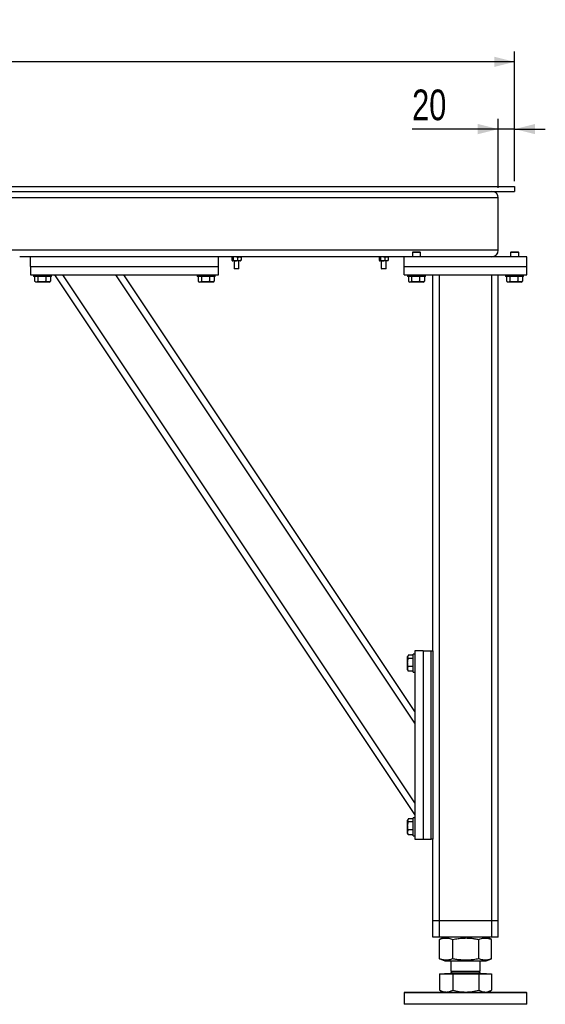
# Model space of a CAD drawing. Header units: millimetres. Extents: x 5 to 589, y 5 to 415.
# Tile 24 of 42: x 337 to 388, y 158 to 254. Entities that reach past the tile are written whole.
import ezdxf

# ---------------------------------------------------------------- set-up
doc = ezdxf.new("R2010")
doc.units = ezdxf.units.MM
doc.layers.add('COTES', color=1, linetype='Continuous')
doc.layers.add('TRAIT-FORT', color=4, linetype='Continuous', lineweight=25)
doc.styles.add('SLDTEXTSTYLE0', font='TXT', dxfattribs={"width": 0.75})
doc.dimstyles.new('SLDDIMSTYLE0', dxfattribs={"dimtxt": 3, "dimasz": 2, "dimexe": 0, "dimexo": 0.0625, "dimgap": 0.75, "dimtad": 1, "dimdec": 0, "dimlfac": 12.5, "dimrnd": 1e-09, "dimzin": 12, "dimdsep": 46, "dimtxsty": 'SLDTEXTSTYLE0', "dimsah": 1, "dimcen": 0.09, "dimadec": 0, "dimazin": 3, "dimtfac": 1, "dimtdec": 0, "dimtofl": 0, "dimtmove": 0, "dimatfit": 3, "dimfxl": 1, "dimfrac": 2, "dimtolj": 1, "dimtzin": 12, "dimarcsym": 0})
doc.dimstyles.new('SLDDIMSTYLE1', dxfattribs={"dimtxt": 3, "dimasz": 2, "dimexe": 0, "dimexo": 0.0625, "dimgap": 0.75, "dimtad": 1, "dimdec": 0, "dimlfac": 12.5, "dimrnd": 1e-09, "dimzin": 12, "dimdsep": 46, "dimtxsty": 'SLDTEXTSTYLE0', "dimsah": 1, "dimcen": 0.09, "dimadec": 0, "dimazin": 3, "dimtfac": 1, "dimtdec": 0, "dimtmove": 0, "dimatfit": 0, "dimfxl": 1, "dimfrac": 2, "dimtolj": 1, "dimtzin": 12, "dimarcsym": 0})

# ---------------------------------------------------------------- blocks, each defined once
blk = doc.blocks.new('_D_19')
at = {"layer": 'COTES', "color": 1, "transparency": 16777216}
for p, q in [((270.9, 238.575), (270.9, 250.762)), ((385.3, 238.575), (385.3, 250.762)), ((385.3, 249.762), (270.9, 249.762))]:
    blk.add_line(p, q, dxfattribs=at)
for points in [[(270.9, 249.762), (272.9, 249.262), (272.9, 250.262)], [(385.3, 249.762), (383.3, 250.262), (383.3, 249.262)]]:
    blk.add_solid(points, dxfattribs=at)
at = {"layer": 'COTES', "color": 1, "transparency": 16777216, "char_height": 3, "attachment_point": 1, "style": 'SLDTEXTSTYLE0'}
for s, insert in [('1430', (319.25, 253.629)), ('Tole', (329.241, 253.629))]:
    blk.add_mtext(s, dxfattribs=dict(at, insert=insert))
blk = doc.blocks.new('_D_21')
at = {"layer": 'COTES', "color": 1, "transparency": 16777216}
for p, q in [((383.7, 237.455), (383.7, 244.187)), ((385.3, 238.095), (385.3, 244.187)), ((383.7, 243.187), (375.275, 243.187)), ((385.3, 243.187), (383.7, 243.187)), ((385.3, 243.187), (388.3, 243.187))]:
    blk.add_line(p, q, dxfattribs=at)
for points in [[(383.7, 243.187), (381.7, 243.687), (381.7, 242.687)], [(385.3, 243.187), (387.3, 242.687), (387.3, 243.687)]]:
    blk.add_solid(points, dxfattribs=at)
at = {"layer": 'COTES', "color": 1, "transparency": 16777216, "insert": (375.275, 247.054), "char_height": 3, "attachment_point": 1, "style": 'SLDTEXTSTYLE0'}
blk.add_mtext('20', dxfattribs=at)

msp = doc.modelspace()

# ---------------------------------------------------------------- linework, layer by layer
at = {"layer": 'TRAIT-FORT', "color": 4, "linetype": 'Continuous', "lineweight": 25}
for p, q in [((334.9, 237.575), (385.3, 237.575)), ((334.9, 237.095), (385.3, 237.095)), ((385.3, 237.575), (385.3, 237.095)), ((383.7, 236.455), (334.34, 236.455)), ((383.7, 231.335), (383.7, 236.455)), ((383.7, 231.335), (334.34, 231.335)), ((375.356, 231.175), (375.3, 231.119)), ((375.356, 231.175), (376.044, 231.175)), ((376.1, 231.119), (376.044, 231.175)), ((384.956, 231.175), (384.9, 231.119)), ((384.956, 231.175), (385.644, 231.175)), ((385.7, 231.119), (385.644, 231.175)), ((337.94, 230.695), (336.9, 230.695)), ((356.34, 230.695), (337.94, 230.695)), ((337.94, 229.735), (337.94, 230.695)), ((374.5, 230.695), (356.34, 230.695)), ((356.34, 229.735), (356.34, 230.695)), ((357.655, 230.633), (357.655, 230.356)), ((357.7, 230.695), (357.687, 230.682)), ((357.687, 230.307), (357.7, 230.295)), ((357.712, 230.295), (357.7, 230.295)), ((357.991, 230.295), (357.712, 230.295)), ((357.769, 230.633), (357.769, 230.356)), ((357.86, 230.295), (357.86, 229.563)), ((358.379, 230.295), (357.991, 230.295)), ((358.213, 230.633), (358.213, 230.356)), ((358.34, 229.563), (358.34, 230.295)), ((358.5, 230.295), (358.379, 230.295)), ((358.512, 230.682), (358.5, 230.695)), ((358.5, 230.295), (358.512, 230.307)), ((358.544, 230.633), (358.544, 230.356)), ((372.055, 230.633), (372.055, 230.356)), ((372.1, 230.695), (372.087, 230.682)), ((372.087, 230.307), (372.1, 230.295)), ((372.112, 230.295), (372.1, 230.295)), ((372.391, 230.295), (372.112, 230.295)), ((372.169, 230.633), (372.169, 230.356)), ((372.26, 230.295), (372.26, 229.563)), ((372.779, 230.295), (372.391, 230.295)), ((372.613, 230.633), (372.613, 230.356)), ((372.74, 229.563), (372.74, 230.295)), ((372.9, 230.295), (372.779, 230.295)), ((372.912, 230.682), (372.9, 230.695)), ((372.9, 230.295), (372.912, 230.307)), ((372.944, 230.633), (372.944, 230.356)), ((386.5, 230.695), (374.5, 230.695)), ((374.5, 229.735), (374.5, 230.695)), ((375.3, 231.119), (375.3, 230.695)), ((376.1, 231.119), (375.3, 231.119)), ((376.1, 230.695), (376.1, 231.119)), ((383.14, 230.695), (383.14, 230.7)), ((384.9, 231.119), (384.9, 230.695)), ((385.7, 231.119), (384.9, 231.119)), ((385.7, 230.695), (385.7, 231.119)), ((386.5, 229.735), (386.5, 230.695)), ((337.94, 229.735), (337.94, 228.935)), ((337.94, 229.735), (356.34, 229.735)), ((356.34, 228.935), (356.34, 229.735)), ((357.86, 229.563), (357.9, 229.523)), ((357.86, 229.563), (358.34, 229.563)), ((358.3, 229.523), (357.9, 229.523)), ((358.3, 229.523), (358.34, 229.563)), ((372.26, 229.563), (372.3, 229.523)), ((372.26, 229.563), (372.74, 229.563)), ((372.7, 229.523), (372.3, 229.523)), ((372.7, 229.523), (372.74, 229.563)), ((374.5, 228.935), (374.5, 229.735)), ((374.5, 229.735), (386.5, 229.735)), ((386.5, 228.935), (386.5, 229.735)), ((337.94, 228.935), (356.34, 228.935)), ((338.26, 228.935), (338.26, 228.775)), ((340.02, 228.775), (338.26, 228.775)), ((338.361, 228.775), (338.361, 228.295)), ((338.4, 228.269), (338.494, 228.215)), ((338.666, 228.775), (338.666, 228.295)), ((339.445, 228.775), (339.445, 228.295)), ((339.786, 228.215), (339.88, 228.269)), ((339.919, 228.295), (339.878, 228.271)), ((339.919, 228.775), (339.919, 228.295)), ((340.02, 228.775), (340.02, 228.935)), ((375.54, 176.135), (340.34, 228.935)), ((375.54, 177.288), (341.109, 228.935)), ((375.54, 185.076), (346.301, 228.935)), ((375.54, 186.23), (347.07, 228.935)), ((354.26, 228.935), (354.26, 228.775)), ((356.02, 228.775), (354.26, 228.775)), ((354.361, 228.775), (354.361, 228.295)), ((354.4, 228.269), (354.494, 228.215)), ((354.666, 228.775), (354.666, 228.295)), ((355.445, 228.775), (355.445, 228.295)), ((355.786, 228.215), (355.88, 228.269)), ((355.919, 228.295), (355.878, 228.271)), ((355.919, 228.775), (355.919, 228.295)), ((356.02, 228.775), (356.02, 228.935)), ((374.5, 228.935), (386.5, 228.935)), ((374.82, 228.935), (374.82, 228.775)), ((376.58, 228.775), (374.82, 228.775)), ((374.92, 228.775), (374.92, 228.295)), ((374.959, 228.269), (375.054, 228.215)), ((375.227, 228.775), (375.227, 228.295)), ((376.007, 228.775), (376.007, 228.295)), ((376.346, 228.215), (376.44, 228.269)), ((376.479, 228.295), (376.439, 228.272)), ((376.479, 228.775), (376.479, 228.295)), ((376.58, 228.775), (376.58, 228.935)), ((377.3, 192.135), (377.3, 228.935)), ((377.94, 165.735), (377.94, 228.935)), ((383.06, 165.735), (383.06, 228.935)), ((383.7, 165.735), (383.7, 228.935)), ((384.42, 228.935), (384.42, 228.775)), ((386.18, 228.775), (384.42, 228.775)), ((384.52, 228.775), (384.52, 228.295)), ((384.559, 228.269), (384.654, 228.215)), ((384.827, 228.775), (384.827, 228.295)), ((385.607, 228.775), (385.607, 228.295)), ((385.946, 228.215), (386.04, 228.269)), ((386.079, 228.295), (386.039, 228.272)), ((386.079, 228.775), (386.079, 228.295)), ((386.18, 228.775), (386.18, 228.935)), ((339.786, 228.215), (338.494, 228.215)), ((355.786, 228.215), (354.494, 228.215)), ((376.346, 228.215), (375.054, 228.215)), ((385.946, 228.215), (384.654, 228.215)), ((374.874, 191.674), (374.82, 191.581)), ((375.38, 191.714), (374.9, 191.714)), ((375.54, 191.815), (375.38, 191.815)), ((375.38, 190.055), (375.38, 191.815)), ((375.54, 192.135), (375.54, 173.735)), ((376.34, 192.135), (375.54, 192.135)), ((376.34, 192.135), (376.34, 173.735)), ((376.34, 192.135), (377.14, 192.135)), ((377.14, 173.735), (377.14, 192.135)), ((377.14, 192.135), (377.3, 192.135)), ((377.3, 192.135), (377.3, 173.735)), ((374.82, 190.289), (374.82, 191.581)), ((375.38, 191.408), (374.9, 191.408)), ((374.82, 190.289), (374.874, 190.195)), ((374.9, 190.155), (374.877, 190.196)), ((375.38, 190.629), (374.9, 190.629)), ((375.38, 190.155), (374.9, 190.155)), ((375.38, 190.055), (375.54, 190.055)), ((374.874, 175.674), (374.82, 175.581)), ((374.82, 174.289), (374.82, 175.581)), ((375.38, 175.714), (374.9, 175.714)), ((375.38, 175.408), (374.9, 175.408)), ((375.54, 175.815), (375.38, 175.815)), ((375.38, 174.055), (375.38, 175.815)), ((375.38, 174.629), (374.9, 174.629)), ((374.82, 174.289), (374.874, 174.195)), ((374.9, 174.155), (374.877, 174.196)), ((375.38, 174.155), (374.9, 174.155)), ((375.38, 174.055), (375.54, 174.055)), ((375.54, 173.735), (376.34, 173.735)), ((376.34, 173.735), (377.14, 173.735)), ((377.3, 173.735), (377.14, 173.735)), ((377.3, 165.735), (377.3, 173.735)), ((377.94, 165.735), (377.3, 165.735)), ((377.3, 164.135), (377.3, 165.735)), ((383.06, 165.735), (377.94, 165.735)), ((377.94, 164.135), (377.94, 165.735)), ((383.7, 165.735), (383.06, 165.735)), ((383.06, 164.135), (383.06, 165.735)), ((383.7, 164.135), (383.7, 165.735)), ((377.94, 164.135), (377.3, 164.135)), ((383.06, 164.135), (377.94, 164.135)), ((377.979, 163.931), (377.96, 163.924)), ((377.96, 162.025), (377.96, 163.924)), ((378.481, 164.135), (377.977, 163.931)), ((379.256, 162.025), (379.256, 163.924)), ((381.796, 162.025), (381.796, 163.924)), ((383.023, 163.931), (382.518, 164.135)), ((383.04, 162.025), (383.04, 163.924)), ((383.7, 164.135), (383.06, 164.135)), ((377.96, 162.025), (377.979, 162.019)), ((377.977, 162.018), (378.481, 161.815)), ((378.481, 161.815), (382.518, 161.815)), ((379.06, 161.815), (379.06, 160.828)), ((381.94, 160.828), (381.94, 161.815)), ((382.518, 161.815), (383.023, 162.018)), ((377.96, 160.559), (377.96, 158.971)), ((377.96, 160.559), (379.256, 160.559)), ((378.455, 160.575), (378.455, 160.559)), ((378.455, 160.575), (378.742, 160.575)), ((378.742, 160.575), (382.544, 160.575)), ((379.233, 160.828), (379.06, 160.655)), ((379.06, 160.828), (379.262, 160.828)), ((379.06, 160.655), (381.235, 160.655)), ((379.256, 160.559), (379.256, 158.971)), ((379.256, 160.559), (381.796, 160.559)), ((379.262, 160.828), (381.94, 160.828)), ((381.235, 160.655), (381.94, 160.655)), ((381.94, 160.655), (381.767, 160.828)), ((381.796, 160.559), (381.796, 158.971)), ((381.796, 160.559), (383.04, 160.559)), ((382.544, 160.559), (382.544, 160.575)), ((383.04, 160.559), (383.04, 158.971)), ((377.977, 158.963), (377.96, 158.971)), ((377.976, 158.961), (378.3, 158.775)), ((382.7, 158.775), (383.024, 158.961)), ((374.58, 158.775), (374.5, 158.695)), ((374.5, 158.695), (374.5, 157.575)), ((385.952, 158.695), (374.5, 158.695)), ((374.58, 158.775), (385.879, 158.775)), ((385.879, 158.775), (386.42, 158.775)), ((386.5, 158.695), (385.952, 158.695)), ((386.5, 158.695), (386.42, 158.775)), ((386.5, 157.575), (386.5, 158.695)), ((386.5, 157.575), (374.5, 157.575))]:
    msp.add_line(p, q, dxfattribs=at)
for centre, radius, start, end in [((383.06, 236.455), 0.64, 0, 90), ((383.06, 231.335), 0.64, 270, 0), ((378.98, 160.655), 0.08, 270, 360), ((382.02, 160.655), 0.08, 180, 270)]:
    msp.add_arc(centre, radius, start, end, dxfattribs=at)
for points, knots in [([(357.712, 230.695), (357.7, 230.689), (357.68, 230.68), (357.662, 230.646), (357.655, 230.633)], [0, 0, 0, 0, 0.629007, 1, 1, 1, 1]), ([(357.655, 230.356), (357.662, 230.344), (357.68, 230.309), (357.7, 230.3), (357.712, 230.295)], [0, 0, 0, 0, 0.370993, 1, 1, 1, 1]), ([(357.769, 230.633), (357.765, 230.641), (357.748, 230.674), (357.728, 230.694), (357.713, 230.694), (357.712, 230.695)], [0, 0, 0, 0, 0.241768, 0.953284, 1, 1, 1, 1]), ([(357.712, 230.295), (357.713, 230.295), (357.728, 230.295), (357.748, 230.315), (357.765, 230.348), (357.769, 230.356)], [0, 0, 0, 0, 0.0467158, 0.7582321, 1, 1, 1, 1]), ([(357.991, 230.695), (357.952, 230.691), (357.874, 230.684), (357.804, 230.65), (357.769, 230.633)], [0, 0, 0, 0, 0.5039949, 1, 1, 1, 1]), ([(357.769, 230.356), (357.799, 230.342), (357.861, 230.313), (357.938, 230.296), (357.982, 230.295), (357.991, 230.295)], [0, 0, 0, 0, 0.432382, 0.879547, 1, 1, 1, 1]), ([(358.213, 230.633), (358.183, 230.647), (358.121, 230.676), (358.044, 230.693), (358, 230.694), (357.991, 230.695)], [0, 0, 0, 0, 0.432382, 0.879547, 1, 1, 1, 1]), ([(357.991, 230.295), (358.03, 230.298), (358.108, 230.305), (358.178, 230.339), (358.213, 230.356)], [0, 0, 0, 0, 0.503995, 1, 1, 1, 1]), ([(358.213, 230.633), (358.236, 230.647), (358.282, 230.676), (358.339, 230.693), (358.372, 230.694), (358.379, 230.695)], [0, 0, 0, 0, 0.432382, 0.8795474, 1, 1, 1, 1]), ([(358.379, 230.295), (358.35, 230.298), (358.292, 230.305), (358.239, 230.339), (358.213, 230.356)], [0, 0, 0, 0, 0.503995, 1, 1, 1, 1]), ([(358.379, 230.695), (358.408, 230.691), (358.466, 230.684), (358.518, 230.65), (358.544, 230.633)], [0, 0, 0, 0, 0.503995, 1, 1, 1, 1]), ([(358.544, 230.356), (358.522, 230.342), (358.476, 230.313), (358.418, 230.296), (358.386, 230.295), (358.379, 230.295)], [0, 0, 0, 0, 0.432382, 0.879547, 1, 1, 1, 1]), ([(358.544, 230.633), (358.54, 230.641), (358.53, 230.663), (358.518, 230.67), (358.512, 230.675)], [0, 0, 0, 0, 0.415999, 1, 1, 1, 1]), ([(358.512, 230.314), (358.518, 230.319), (358.53, 230.326), (358.54, 230.348), (358.544, 230.356)], [0, 0, 0, 0, 0.584001, 1, 1, 1, 1]), ([(372.112, 230.695), (372.1, 230.689), (372.08, 230.68), (372.062, 230.646), (372.055, 230.633)], [0, 0, 0, 0, 0.629007, 1, 1, 1, 1]), ([(372.055, 230.356), (372.062, 230.344), (372.08, 230.309), (372.1, 230.3), (372.112, 230.295)], [0, 0, 0, 0, 0.370993, 1, 1, 1, 1]), ([(372.169, 230.633), (372.165, 230.641), (372.148, 230.674), (372.128, 230.694), (372.113, 230.694), (372.112, 230.695)], [0, 0, 0, 0, 0.241768, 0.953284, 1, 1, 1, 1]), ([(372.112, 230.295), (372.113, 230.295), (372.128, 230.295), (372.148, 230.315), (372.165, 230.348), (372.169, 230.356)], [0, 0, 0, 0, 0.0467158, 0.7582321, 1, 1, 1, 1]), ([(372.391, 230.695), (372.352, 230.691), (372.274, 230.684), (372.204, 230.65), (372.169, 230.633)], [0, 0, 0, 0, 0.5039949, 1, 1, 1, 1]), ([(372.169, 230.356), (372.199, 230.342), (372.261, 230.313), (372.338, 230.296), (372.382, 230.295), (372.391, 230.295)], [0, 0, 0, 0, 0.432382, 0.879547, 1, 1, 1, 1]), ([(372.613, 230.633), (372.583, 230.647), (372.521, 230.676), (372.444, 230.693), (372.4, 230.694), (372.391, 230.695)], [0, 0, 0, 0, 0.432382, 0.879547, 1, 1, 1, 1]), ([(372.391, 230.295), (372.43, 230.298), (372.508, 230.305), (372.578, 230.339), (372.613, 230.356)], [0, 0, 0, 0, 0.503995, 1, 1, 1, 1]), ([(372.613, 230.633), (372.636, 230.647), (372.682, 230.676), (372.739, 230.693), (372.772, 230.694), (372.779, 230.695)], [0, 0, 0, 0, 0.432382, 0.8795474, 1, 1, 1, 1]), ([(372.779, 230.295), (372.75, 230.298), (372.692, 230.305), (372.639, 230.339), (372.613, 230.356)], [0, 0, 0, 0, 0.503995, 1, 1, 1, 1]), ([(372.779, 230.695), (372.808, 230.691), (372.866, 230.684), (372.918, 230.65), (372.944, 230.633)], [0, 0, 0, 0, 0.503995, 1, 1, 1, 1]), ([(372.944, 230.356), (372.922, 230.342), (372.876, 230.313), (372.818, 230.296), (372.786, 230.295), (372.779, 230.295)], [0, 0, 0, 0, 0.432382, 0.879547, 1, 1, 1, 1]), ([(372.944, 230.633), (372.94, 230.641), (372.93, 230.663), (372.918, 230.67), (372.912, 230.675)], [0, 0, 0, 0, 0.415999, 1, 1, 1, 1]), ([(372.912, 230.314), (372.918, 230.319), (372.93, 230.326), (372.94, 230.348), (372.944, 230.356)], [0, 0, 0, 0, 0.584001, 1, 1, 1, 1]), ([(338.361, 228.295), (338.387, 228.277), (338.441, 228.242), (338.52, 228.229), (338.596, 228.248), (338.643, 228.279), (338.666, 228.295)], [0, 0, 0, 0, 0.2646049, 0.5349477, 0.7653431, 1, 1, 1, 1]), ([(339.445, 228.295), (339.346, 228.271), (339.182, 228.23), (338.944, 228.234), (338.785, 228.262), (338.692, 228.288), (338.666, 228.295)], [0, 0, 0, 0, 0.385549, 0.637642, 0.896546, 1, 1, 1, 1]), ([(339.919, 228.295), (339.878, 228.277), (339.795, 228.242), (339.672, 228.229), (339.554, 228.248), (339.482, 228.279), (339.445, 228.295)], [0, 0, 0, 0, 0.2646049, 0.5349477, 0.7653431, 1, 1, 1, 1]), ([(354.361, 228.295), (354.387, 228.277), (354.441, 228.242), (354.52, 228.229), (354.596, 228.248), (354.643, 228.279), (354.666, 228.295)], [0, 0, 0, 0, 0.2646049, 0.5349477, 0.7653431, 1, 1, 1, 1]), ([(355.445, 228.295), (355.346, 228.271), (355.182, 228.23), (354.944, 228.234), (354.785, 228.262), (354.692, 228.288), (354.666, 228.295)], [0, 0, 0, 0, 0.385549, 0.637642, 0.896546, 1, 1, 1, 1]), ([(355.919, 228.295), (355.878, 228.277), (355.795, 228.242), (355.672, 228.229), (355.554, 228.248), (355.482, 228.279), (355.445, 228.295)], [0, 0, 0, 0, 0.2646049, 0.5349477, 0.7653431, 1, 1, 1, 1]), ([(374.92, 228.295), (374.947, 228.277), (375.001, 228.242), (375.081, 228.229), (375.157, 228.248), (375.204, 228.279), (375.227, 228.295)], [0, 0, 0, 0, 0.2646049, 0.5349477, 0.7653431, 1, 1, 1, 1]), ([(376.007, 228.295), (375.908, 228.271), (375.744, 228.23), (375.506, 228.234), (375.346, 228.262), (375.254, 228.288), (375.227, 228.295)], [0, 0, 0, 0, 0.385549, 0.637642, 0.896546, 1, 1, 1, 1]), ([(376.479, 228.295), (376.438, 228.277), (376.355, 228.242), (376.232, 228.229), (376.115, 228.248), (376.043, 228.279), (376.007, 228.295)], [0, 0, 0, 0, 0.264605, 0.534948, 0.765343, 1, 1, 1, 1]), ([(384.52, 228.295), (384.547, 228.277), (384.601, 228.242), (384.681, 228.229), (384.757, 228.248), (384.804, 228.279), (384.827, 228.295)], [0, 0, 0, 0, 0.2646049, 0.5349477, 0.7653431, 1, 1, 1, 1]), ([(385.607, 228.295), (385.508, 228.271), (385.344, 228.23), (385.106, 228.234), (384.946, 228.262), (384.854, 228.288), (384.827, 228.295)], [0, 0, 0, 0, 0.385549, 0.637642, 0.896546, 1, 1, 1, 1]), ([(386.079, 228.295), (386.038, 228.277), (385.955, 228.242), (385.832, 228.229), (385.715, 228.248), (385.643, 228.279), (385.607, 228.295)], [0, 0, 0, 0, 0.264605, 0.534948, 0.765343, 1, 1, 1, 1]), ([(374.9, 191.714), (374.883, 191.687), (374.847, 191.634), (374.834, 191.554), (374.853, 191.478), (374.884, 191.432), (374.9, 191.408)], [0, 0, 0, 0, 0.264605, 0.534948, 0.765343, 1, 1, 1, 1]), ([(374.9, 190.629), (374.876, 190.728), (374.836, 190.892), (374.839, 191.13), (374.867, 191.29), (374.893, 191.382), (374.9, 191.408)], [0, 0, 0, 0, 0.385549, 0.637642, 0.896546, 1, 1, 1, 1]), ([(374.9, 190.155), (374.883, 190.196), (374.847, 190.28), (374.834, 190.403), (374.853, 190.52), (374.884, 190.592), (374.9, 190.629)], [0, 0, 0, 0, 0.264605, 0.534948, 0.765343, 1, 1, 1, 1]), ([(374.9, 174.629), (374.876, 174.728), (374.836, 174.892), (374.839, 175.13), (374.867, 175.29), (374.893, 175.382), (374.9, 175.408)], [0, 0, 0, 0, 0.385549, 0.637642, 0.896546, 1, 1, 1, 1]), ([(374.9, 175.714), (374.883, 175.687), (374.847, 175.634), (374.834, 175.554), (374.853, 175.478), (374.884, 175.432), (374.9, 175.408)], [0, 0, 0, 0, 0.264605, 0.534948, 0.765343, 1, 1, 1, 1]), ([(374.9, 174.155), (374.883, 174.196), (374.847, 174.28), (374.834, 174.403), (374.853, 174.52), (374.884, 174.592), (374.9, 174.629)], [0, 0, 0, 0, 0.264605, 0.534948, 0.765343, 1, 1, 1, 1]), ([(377.96, 163.924), (378.046, 163.955), (378.21, 164.014), (378.451, 164.058), (378.665, 164.065), (378.864, 164.042), (379.056, 163.997), (379.187, 163.949), (379.256, 163.924)], [0, 0, 0, 0, 0.202068, 0.3827, 0.555315, 0.692992, 0.838894, 1, 1, 1, 1]), ([(379.256, 163.924), (379.426, 163.955), (379.747, 164.014), (380.219, 164.058), (380.638, 164.065), (381.027, 164.042), (381.404, 163.997), (381.661, 163.949), (381.796, 163.924)], [0, 0, 0, 0, 0.202068, 0.3827, 0.555315, 0.692992, 0.838894, 1, 1, 1, 1]), ([(381.796, 163.924), (381.879, 163.955), (382.037, 164.014), (382.268, 164.058), (382.473, 164.065), (382.663, 164.042), (382.841, 163.999), (382.961, 163.953), (383.021, 163.931)], [0, 0, 0, 0, 0.205279, 0.388781, 0.564138, 0.704003, 0.852224, 1, 1, 1, 1]), ([(379.256, 162.025), (379.17, 161.994), (379.006, 161.935), (378.765, 161.891), (378.551, 161.884), (378.352, 161.907), (378.16, 161.952), (378.029, 162), (377.96, 162.025)], [0, 0, 0, 0, 0.202068, 0.3827, 0.555315, 0.692992, 0.838894, 1, 1, 1, 1]), ([(381.796, 162.025), (381.627, 161.994), (381.306, 161.935), (380.834, 161.891), (380.414, 161.884), (380.026, 161.907), (379.649, 161.952), (379.391, 162), (379.256, 162.025)], [0, 0, 0, 0, 0.202068, 0.3827, 0.555315, 0.692992, 0.838894, 1, 1, 1, 1]), ([(383.021, 162.019), (382.944, 161.99), (382.793, 161.933), (382.569, 161.891), (382.363, 161.884), (382.173, 161.907), (381.989, 161.952), (381.863, 162), (381.796, 162.025)], [0, 0, 0, 0, 0.189409, 0.372906, 0.54826, 0.688121, 0.836338, 1, 1, 1, 1]), ([(377.96, 158.971), (378.065, 158.918), (378.224, 158.837), (378.442, 158.783), (378.552, 158.777), (378.608, 158.775)], [0, 0, 0, 0, 0.495251, 0.746818, 1, 1, 1, 1]), ([(378.608, 158.775), (378.662, 158.777), (378.771, 158.782), (378.933, 158.823), (379.096, 158.885), (379.203, 158.942), (379.256, 158.971)], [0, 0, 0, 0, 0.246491, 0.494593, 0.746793, 1, 1, 1, 1]), ([(379.256, 158.971), (379.463, 158.918), (379.774, 158.837), (380.201, 158.783), (380.418, 158.777), (380.526, 158.775)], [0, 0, 0, 0, 0.495251, 0.746818, 1, 1, 1, 1]), ([(380.526, 158.775), (380.739, 158.784), (381.17, 158.804), (381.586, 158.915), (381.796, 158.971)], [0, 0, 0, 0, 0.494511, 1, 1, 1, 1]), ([(381.796, 158.971), (381.897, 158.918), (382.05, 158.837), (382.259, 158.783), (382.365, 158.777), (382.418, 158.775)], [0, 0, 0, 0, 0.495251, 0.746818, 1, 1, 1, 1]), ([(382.418, 158.775), (382.522, 158.784), (382.733, 158.804), (382.937, 158.915), (383.04, 158.971)], [0, 0, 0, 0, 0.494511, 1, 1, 1, 1])]:
    msp.add_open_spline(points, degree=3, knots=knots, dxfattribs=at)

# ---------------------------------------------------------------- dimensions: what is measured, and where the dimension line sits
at = {"layer": 'COTES', "color": 1}
dim = msp.add_linear_dim(base=(270.9, 249.762), p1=(385.3, 237.575), p2=(270.9, 237.575), angle=0, text='<> Tole', dimstyle='SLDDIMSTYLE0', dxfattribs=at)
dim.commit()
dim.dimension.update_dxf_attribs({"geometry": '_D_19', "text_midpoint": (328.1, 249.762), "dimtype": 160})
dim = msp.add_linear_dim(base=(383.7, 243.187), p1=(385.3, 237.095), p2=(383.7, 236.455), dimstyle='SLDDIMSTYLE1', dxfattribs=at)
dim.commit()
dim.dimension.update_dxf_attribs({"geometry": '_D_21', "text_midpoint": (377.491, 243.187), "dimtype": 160})

doc.saveas('drawing.dxf')
